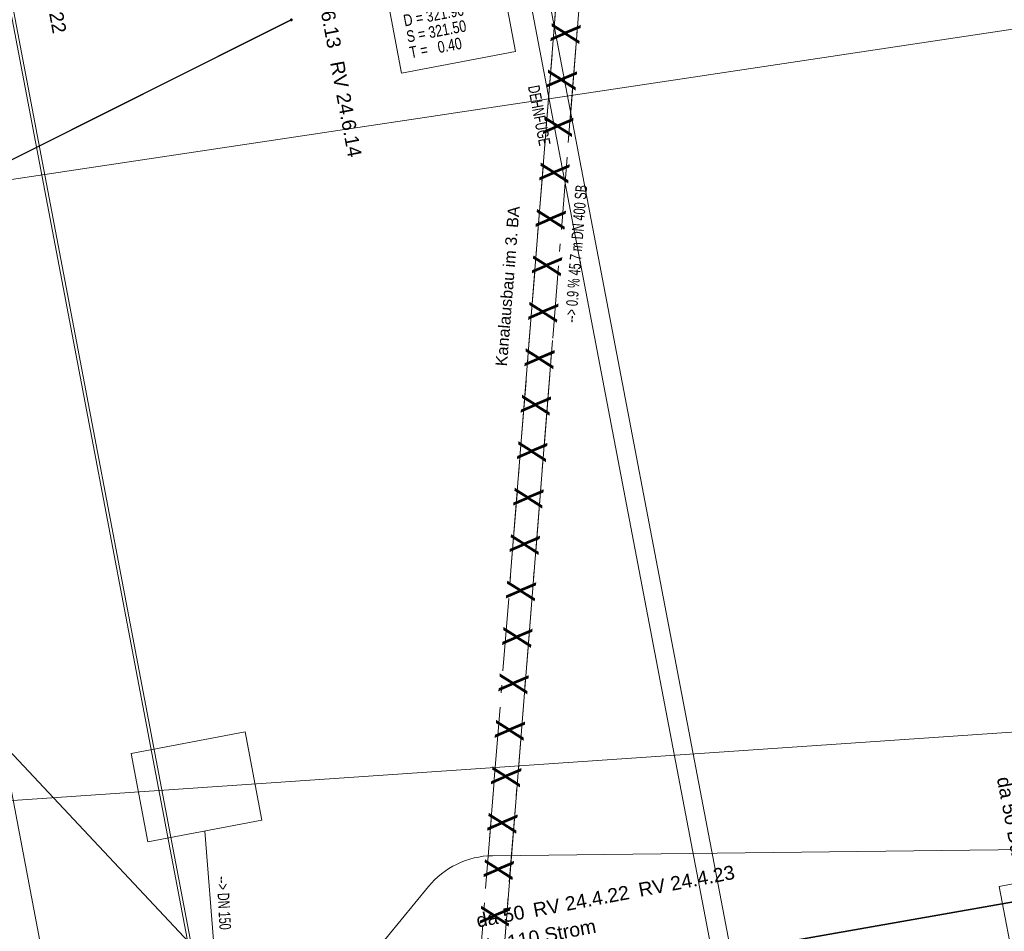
# Model space of a CAD drawing. Extents: x 3503739 to 3504470, y 5375172 to 5375561.
# Tile 59 of 142: x 3504132 to 3504149, y 5375395 to 5375410. Entities that reach past the tile are written whole.
import ezdxf

# ---------------------------------------------------------------- set-up
doc = ezdxf.new("R2010")
doc.units = 0
doc.header["$MEASUREMENT"] = 0
for name, pattern in [('140', [41.5, 15, -3.5, 15, -3.5, 1, -3.5]), ('240', [1.88, 1.25, -0.25, 0.13, -0.25]), ('33', [12, 4, -8])]:
    doc.linetypes.add(name, pattern=pattern)
for name, color, linetype in [('3WP_KANALISATION', 7, 'Continuous'), ('_4WP_KANALISATIO', 7, 'Continuous'), ('_4WP_KANCAD_', 7, 'Continuous'), ('_4WP_KANCADT_', 7, 'Continuous'), ('_4WP_KANCADT__', 7, 'Continuous'), ('_4WP_STADT_DATEN', 7, 'Continuous'), ('_4WP_STADT_FTT1', 7, 'Continuous'), ('_4WP_STADT_STROM', 7, 'Continuous'), ('_OST_2__CLIPPING', 7, 'Continuous'), ('AUSSCHNITT_OST_2', 7, 'Continuous'), ('K_FLURSTUECKE', 7, 'Continuous'), ('K_GRENZEN-UNABGE', 7, 'Continuous'), ('KMB_AUFBETON', 7, 'Continuous'), ('KMB_DEHNFUGE', 7, 'Continuous'), ('PUNKTHOEHENATTDEF', 7, 'Continuous'), ('PUNKTNUMMERNATTDEF', 7, 'Continuous'), ('PUNKTSPEZIFIKATION', 7, 'Continuous'), ('X_BE_DFI', 7, 'Continuous')]:
    doc.layers.add(name, color=color, linetype=linetype)
doc.styles.add('113', font='TXT', dxfattribs={"width": 0.7, "height": 0.2})
doc.styles.add('178', font='ARIAL.TTF', dxfattribs={"height": 0.24})
doc.styles.add('184', font='ARIAL.TTF', dxfattribs={"height": 0.2})
doc.styles.add('219', font='ARIAL.TTF', dxfattribs={"height": 0.24})
doc.styles.add('434', font='ARIAL.TTF', dxfattribs={"height": 0.24})
doc.styles.add('499', font='TXT', dxfattribs={"width": 0.8, "height": 0.5})
doc.styles.add('75', font='TXT', dxfattribs={"width": 0.7, "height": 0.2})
doc.styles.add('78', font='TXT', dxfattribs={"width": 0.8, "height": 0.2})
doc.styles.add('82', font='TXT', dxfattribs={"width": 0.7, "height": 0.2})

# ---------------------------------------------------------------- blocks, each defined once
blk = doc.blocks.new('LEITSYSTEM_BRA5')
at = {"color": 251, "linetype": 'Continuous', "lineweight": 9}
for points in [[(-0.75, 0.75), (0.75, 0.75), (0.75, -0.75), (-0.75, -0.75), (-0.75, 0.75)], [(-1.02, 0.025), (-0.11, 0.025), (-0.11, -0.025), (-1.02, -0.025), (-1.02, 0.025)], [(-0.11, 0.02), (-0.1, 0.02), (-0.1, -0.02), (-0.11, -0.02), (-0.11, 0.02)], [(-0.1, 0.1), (0.1, 0.1), (0.1, -0.1), (-0.1, -0.1), (-0.1, 0.1)]]:
    blk.add_lwpolyline(points, dxfattribs=at)
blk = doc.blocks.new('PUNKT')
blk.add_point((0, 0))
at = {"layer": 'PUNKTHOEHENATTDEF', "linetype": 'Continuous', "flags": 1}
blk.add_attdef('PUNKTHOEHE', (1, -0.5), '', height=0.8, dxfattribs=at)
at = {"layer": 'PUNKTNUMMERNATTDEF', "linetype": 'Continuous', "flags": 1}
blk.add_attdef('PUNKTNUMMER', (1, 0.5), '', height=0.8, dxfattribs=at)
at = {"layer": 'PUNKTSPEZIFIKATION', "linetype": 'Continuous', "flags": 1}
blk.add_attdef('PUNKTSPEZIFIKATION', (1, -1.5), '', height=0.8, dxfattribs=at)
blk = doc.blocks.new('10-UNVERMARKT')
at = {"color": 255, "linetype": '33', "lineweight": 9}
blk.add_circle((0, 0), 0.0789, dxfattribs=at)
at = {"color": 252, "linetype": 'Continuous', "lineweight": 20}
blk.add_circle((0, 0), 0.0325, dxfattribs=at)

msp = doc.modelspace()

# ---------------------------------------------------------------- linework, layer by layer
at = {"layer": '3WP_KANALISATION', "color": 7, "linetype": '140', "lineweight": 13}
msp.add_lwpolyline([(3504140.264, 5375389.784), (3504143.785, 5375433.997), (3504143.387, 5375434.029), (3504139.866, 5375389.816)], dxfattribs=at)
at = {"layer": '_4WP_KANCAD_', "color": 7, "linetype": '240', "lineweight": 13}
msp.add_lwpolyline([(3504140.264, 5375389.784), (3504143.785, 5375433.997), (3504143.387, 5375434.029), (3504139.866, 5375389.816)], dxfattribs=at)
at = {"layer": '_4WP_KANCADT_', "color": 7, "linetype": 'Continuous', "lineweight": 20}
msp.add_line((3504139.564, 5375389.723), (3504131.911, 5375397.871), dxfattribs=at)
at = {"layer": '_4WP_KANCADT__', "color": 1, "linetype": 'Continuous', "lineweight": 20}
msp.add_line((3504135.688, 5375393.532), (3504135.472, 5375396.287), dxfattribs=at)
at = {"layer": '_4WP_KANCADT__', "color": 7, "linetype": 'Continuous', "lineweight": 13}
for points in [[(3504138.566, 5375410.87), (3504140.531, 5375411.243), (3504140.82, 5375409.716), (3504138.855, 5375409.343), (3504138.566, 5375410.87)], [(3504134.2, 5375397.627), (3504136.165, 5375398), (3504136.454, 5375396.473), (3504134.489, 5375396.1), (3504134.2, 5375397.627)]]:
    msp.add_lwpolyline(points, dxfattribs=at)
at = {"layer": '_4WP_KANCADT__', "color": 1, "linetype": 'Continuous', "lineweight": 20}
for points in [[(3504138.566, 5375410.87), (3504140.531, 5375411.243), (3504140.82, 5375409.716), (3504138.855, 5375409.343), (3504138.566, 5375410.87)], [(3504134.2, 5375397.627), (3504136.165, 5375398), (3504136.454, 5375396.473), (3504134.489, 5375396.1), (3504134.2, 5375397.627)]]:
    msp.add_lwpolyline(points, dxfattribs=at)
at = {"layer": '_OST_2__CLIPPING', "color": 7, "linetype": 'Continuous', "lineweight": 9}
msp.add_line((3504143.432, 5375351.227), (3504127.95, 5375432.668), dxfattribs=at)
at = {"layer": 'AUSSCHNITT_OST_2', "color": 7, "linetype": 'Continuous', "lineweight": 9}
for p, q in [((3504141.03, 5375350.21), (3504125.342, 5375432.732)), ((3504143.393, 5375351.168), (3504127.891, 5375432.708))]:
    msp.add_line(p, q, dxfattribs=at)
at = {"layer": 'K_FLURSTUECKE', "color": 252, "linetype": 'Continuous', "lineweight": 30}
for p, q in [((3504136.946, 5375410.253), (3504127.964, 5375405.767)), ((3504127.964, 5375405.767), (3504136.946, 5375410.253)), ((3504136.946, 5375410.253), (3504127.964, 5375405.767)), ((3504127.964, 5375405.767), (3504136.946, 5375410.253)), ((3504144.696, 5375394.243), (3504164.364, 5375397.717)), ((3504164.364, 5375397.717), (3504144.696, 5375394.243)), ((3504144.696, 5375394.243), (3504164.364, 5375397.717)), ((3504164.364, 5375397.717), (3504144.696, 5375394.243))]:
    msp.add_line(p, q, dxfattribs=at)
at = {"layer": 'KMB_AUFBETON', "color": 212, "linetype": 'Continuous', "lineweight": 9}
for p, q in [((3504070.287, 5375398.234), (3504177.964, 5375414.388)), ((3504163.198, 5375398.941), (3504113.51, 5375395.539))]:
    msp.add_line(p, q, dxfattribs=at)
at = {"layer": 'KMB_AUFBETON', "color": 92, "linetype": 'Continuous', "lineweight": 9}
for p, q in [((3504161.671, 5375396.117), (3504140.421, 5375395.864)), ((3504139.318, 5375395.332), (3504138.051, 5375393.785))]:
    msp.add_line(p, q, dxfattribs=at)
for points in [[(3504140.421, 5375395.864, 0.109211), (3504139.812, 5375395.72)], [(3504139.812, 5375395.72, 0.10952), (3504139.318, 5375395.332)]]:
    msp.add_lwpolyline(points, format="xyb", dxfattribs=at)
at = {"layer": 'KMB_DEHNFUGE', "color": 7, "linetype": 'Continuous', "lineweight": 20}
for p, q in [((3504138.458, 5375424.307), (3504144.658, 5375391.809)), ((3504138.772, 5375424.367), (3504144.972, 5375391.869))]:
    msp.add_line(p, q, dxfattribs=at)

# ---------------------------------------------------------------- block references
at = {"layer": 'K_GRENZEN-UNABGE', "color": 252, "xscale": 0.2, "yscale": 0.2}
msp.add_blockref('10-UNVERMARKT', (3504136.96, 5375410.26), dxfattribs=at)
msp.add_blockref('10-UNVERMARKT', (3504136.96, 5375410.26), dxfattribs=at)
at = {"layer": 'K_GRENZEN-UNABGE', "color": 252}
msp.add_blockref('PUNKT', (3504136.96, 5375410.26), dxfattribs=at)
msp.add_blockref('PUNKT', (3504136.96, 5375410.26), dxfattribs=at)
at = {"layer": 'X_BE_DFI', "color": 7, "rotation": 280.7700004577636}
msp.add_blockref('LEITSYSTEM_BRA5', (3504150.019, 5375394.738), dxfattribs=at)

# ---------------------------------------------------------------- texts
at = {"layer": '3WP_KANALISATION', "color": 2, "linetype": 'Continuous', "style": '499', "width": 0.8}
msp.add_text('X   X   X   X   X   X   X   X   X   X   X   X   X   X   X   X   X   X   X   X   X   X   X   X   X   X', height=0.5, rotation=85.4292, dxfattribs=at).set_placement((3504140.7, 5375394.63))
at = {"layer": '_4WP_KANALISATIO', "color": 1, "linetype": 'Continuous', "style": '184'}
msp.add_text('Kanalausbau im 3. BA', height=0.2, rotation=85.4467, dxfattribs=at).set_placement((3504140.67, 5375404.288))
at = {"layer": '_4WP_KANCADT_', "color": 7, "linetype": 'Continuous', "style": '113', "width": 0.7}
msp.add_text('--> 0.9 % 45.7 m DN 400 SB', height=0.2, rotation=85.4467, dxfattribs=at).set_placement((3504141.864, 5375405.039))
at = {"layer": '_4WP_KANCADT__', "color": 1, "linetype": 'Continuous'}
for s, rotation, style, width, p in [('D = 321.90', 10.737, '78', 0.8, (3504138.91, 5375410.146)), ('S = 321.50', 10.737, '78', 0.8, (3504138.962, 5375409.871)), ('T =   0.40', 10.737, '78', 0.8, (3504139.014, 5375409.596)), ('--> DN 150', 273.0972, '75', 0.7, (3504135.674, 5375395.504))]:
    msp.add_text(s, height=0.2, rotation=rotation, dxfattribs=dict(at, style=style, width=width)).set_placement(p)
at = {"layer": '_4WP_STADT_DATEN', "color": 7, "linetype": 'Continuous', "style": '434'}
msp.add_text('da 50 Daten', height=0.24, rotation=280.774, dxfattribs=at).set_placement((3504149.103, 5375397.199))
at = {"layer": '_4WP_STADT_FTT1', "color": 1, "linetype": 'Continuous', "style": '178'}
for s, rotation, p in [('RV 24.6.22', 280.4673, (3504132.551, 5375411.66)), ('RV 24.6.13', 280.7689, (3504137.274, 5375411.403)), ('RV 24.6.14', 280.7689, (3504137.626, 5375409.526)), ('RV 24.4.23', 10.774, (3504142.961, 5375395.154)), ('RV 24.4.22', 10.774, (3504141.147, 5375394.807)), ('da 50', 10.774, (3504140.168, 5375394.625))]:
    msp.add_text(s, height=0.24, rotation=rotation, dxfattribs=at).set_placement(p)
at = {"layer": '_4WP_STADT_STROM', "color": 7, "linetype": 'Continuous', "style": '219'}
msp.add_text('da 110 Strom', height=0.24, rotation=10.774, dxfattribs=at).set_placement((3504140.244, 5375394.165))
at = {"layer": 'KMB_DEHNFUGE', "color": 1, "linetype": 'Continuous', "style": '82', "width": 0.7}
msp.add_text('DEHNFUGE', height=0.2, rotation=280.8014, dxfattribs=at).set_placement((3504141.031, 5375409.111))

doc.saveas('drawing.dxf')
